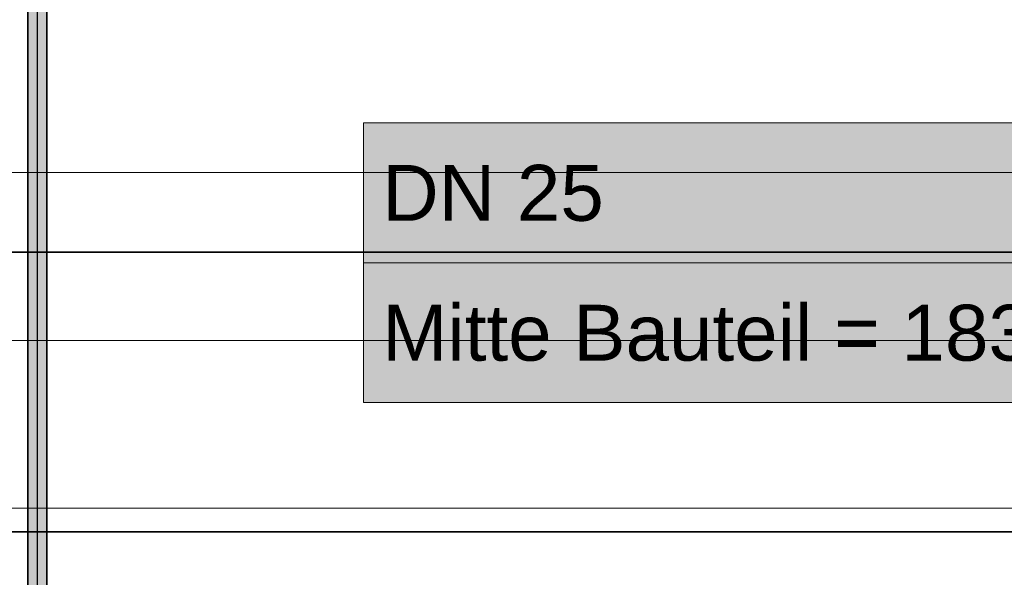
# Model space of a CAD drawing. Extents: x -133 to 627, y -127 to 467.
# Tile 10 of 256: x -18 to 17, y -5 to 15. Entities that reach past the tile are written whole.
import ezdxf
from ezdxf.lldxf.tags import DXFTag

# ---------------------------------------------------------------- set-up
doc = ezdxf.new("R2010")
doc.units = 0
doc.layers.get('0').update_dxf_attribs({"lineweight": 35})
doc.layers.add('5_OG-SCHRAFF-FILL', color=7, linetype='Continuous', lineweight=25)
doc.layers.add('H_Leitung_Beschriftung', color=7, linetype='Continuous', lineweight=18)
for name, color, linetype, lineweight, true_color in [('A_Dach', 1, 'Continuous', 35, 0xff0000), ('Rohrleitung', 1, 'Continuous', 35, 0xff0000), ('Rohrleitung-Shading', 1, 'Continuous', 35, 0xff0000)]:
    doc.layers.add(name, color=color, linetype=linetype, lineweight=lineweight, true_color=true_color)
doc.styles.get("Standard").update_dxf_attribs({"font": 'arial.ttf'})
tags = doc.linetypes.add('STRICHPUNKT2', pattern=[12.7, 6.35, -3.175, 0, -3.175]).pattern_tags.tags
tags[10:11] = [DXFTag(74, 4), DXFTag(75, 0), DXFTag(340, '0'), DXFTag(46, 0.0), DXFTag(50, 0.0), DXFTag(44, 0.0), DXFTag(45, 0.0)]
tags[8:9] = [DXFTag(74, 4), DXFTag(75, 0), DXFTag(340, '0'), DXFTag(46, 0.0), DXFTag(50, 0.0), DXFTag(44, 0.0), DXFTag(45, 0.0)]
tags[6:7] = [DXFTag(74, 4), DXFTag(75, 0), DXFTag(340, '0'), DXFTag(46, 0.0), DXFTag(50, 0.0), DXFTag(44, 0.0), DXFTag(45, 0.0)]
tags[4:5] = [DXFTag(74, 4), DXFTag(75, 0), DXFTag(340, '0'), DXFTag(46, 0.0), DXFTag(50, 0.0), DXFTag(44, 0.0), DXFTag(45, 0.0)]

# ---------------------------------------------------------------- blocks, each defined once
blk = doc.blocks.new('Shading-A06HSSEONL', base_point=(-17.639, -10.484))
at = {"layer": 'Rohrleitung-Shading', "color": 12, "true_color": 0xd90000}
for points in [[(-17.302, -10.484), (-17.639, -10.484), (-17.302, 66.143)], [(-17.639, -10.484), (-17.302, 66.143), (-17.639, 66.143)], [(-17.302, -15.603), (-17.202, -15.603), (-17.302, 66.143)], [(-17.202, -15.603), (-17.302, 66.143), (-17.202, 66.143)], [(-17.202, -15.603), (-16.965, -15.603), (-17.202, 66.143)], [(-16.965, -15.603), (-17.202, 66.143), (-16.965, 66.143)]]:
    blk.add_solid(points, dxfattribs=at)
blk = doc.blocks.new('Referenz-A06HSSHCNL', base_point=(-102.577, -104.976))
at = {"layer": '5_OG-SCHRAFF-FILL', "color": 0, "lineweight": 13}
for p, q in [((-35.96, 9.58), (114.432, 9.58)), ((-35.96, 3.58), (114.432, 3.58)), ((-35.96, -2.42), (114.432, -2.42))]:
    blk.add_line(p, q, dxfattribs=at)
blk = doc.blocks.new('Referenz-A06HSSHFNL', base_point=(-34.996, -50.92))
at = {"layer": 'A_Dach', "color": 0, "linetype": 'ByBlock', "ltscale": 0.35}
for p, q in [((40.004, 6.736), (-34.996, 6.736)), ((39.621, -3.264), (-34.996, -3.264))]:
    blk.add_line(p, q, dxfattribs=at)
blk = doc.blocks.new('Stahlrohr nach DIN 2448-A06HSTBLNL', base_point=(-17.639, -15.603))
at = {"color": 0, "linetype": 'ByBlock', "lineweight": -2, "ltscale": 0.35}
for p, q in [((-17.639, 84.397), (-17.639, -15.603)), ((-16.965, -15.603), (-16.965, 84.397))]:
    blk.add_line(p, q, dxfattribs=at)
at = {"color": 0, "linetype": 'STRICHPUNKT2', "lineweight": 25, "ltscale": 0.25}
blk.add_line((-17.302, 84.397), (-17.302, -15.603), dxfattribs=at)
blk = doc.blocks.new('Bauteilbeschriftung-A06HSTD1NL', base_point=(-5.64, -16.026))
at = {"color": 0, "lineweight": -2}
for p, q in [((-5.64, 11.358), (33.32, 11.358)), ((-5.64, 1.358), (-5.64, 11.358)), ((-5.64, 6.358), (33.32, 6.358)), ((33.32, 1.358), (-5.64, 1.358))]:
    blk.add_line(p, q, dxfattribs=at)
at = {"color": 7, "linetype": 'ByBlock', "lineweight": -2, "ltscale": 0.18, "true_color": 0xffffff}
for points in [[(-5.64, 1.358), (33.32, 1.358), (-5.64, 11.358)], [(33.32, 1.358), (-5.64, 11.358), (33.32, 11.358)]]:
    blk.add_solid(points, dxfattribs=at)
at = {"color": 0, "linetype": 'ByBlock', "lineweight": -2, "ltscale": 0.18, "char_height": 2, "attachment_point": 1}
for s, insert in [('{\\fArial;DN 25}', (-4.974, 9.858)), ('{\\fArial;Mitte Bauteil = 183 cm ab FFB}', (-4.974, 4.858))]:
    blk.add_mtext(s, dxfattribs=dict(at, insert=insert))

msp = doc.modelspace()

# ---------------------------------------------------------------- block references
at = {"color": 251, "lineweight": 25, "ltscale": 0.25, "true_color": 0x585858}
for name, p in [('Referenz-A06HSSHCNL', (-102.577, -104.976)), ('Referenz-A06HSSHFNL', (-34.996, -50.92))]:
    msp.add_blockref(name, p, dxfattribs=at)
at = {"layer": 'H_Leitung_Beschriftung', "ltscale": 0.18}
msp.add_blockref('Bauteilbeschriftung-A06HSTD1NL', (-5.64, -16.026), dxfattribs=at)
at = {"layer": 'Rohrleitung'}
msp.add_blockref('Shading-A06HSSEONL', (-17.639, -10.484), dxfattribs=at)
at = {"layer": 'Rohrleitung', "ltscale": 0.35}
msp.add_blockref('Stahlrohr nach DIN 2448-A06HSTBLNL', (-17.639, -15.603), dxfattribs=at)

doc.saveas('drawing.dxf')
